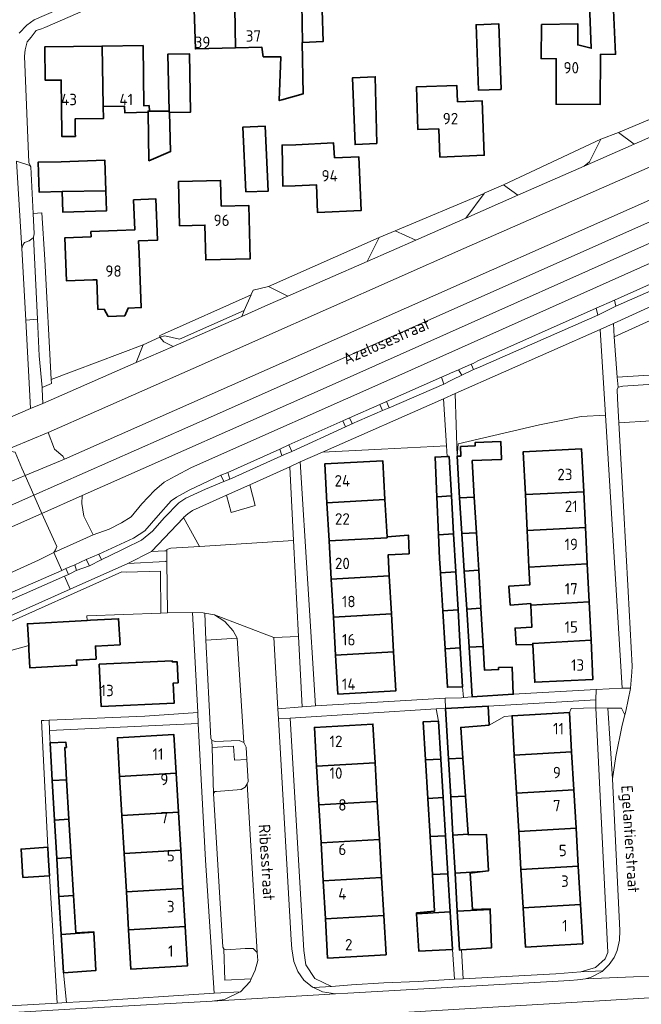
# Model space of a CAD drawing. Header units: metres. Extents: x 245598 to 248629, y 478632 to 481821.
# Tile 67 of 122: x 247222 to 247320, y 479760 to 479915. Entities that reach past the tile are written whole.
import ezdxf
from ezdxf.enums import TextEntityAlignment as Align

# ---------------------------------------------------------------- set-up
doc = ezdxf.new("R2010")
doc.units = ezdxf.units.M
for name, color, linetype, lineweight in [('B-XX-GR-GROENVOORZIENING-GV', 80, 'Continuous', 18), ('B-XX-IE-TERREINAFSCHEIDING_KUNSTMATIG_HEKWERK-G', 20, 'IE-TERREINAFSCHEIDING-KUNSTMATIG', 18), ('B-XX-OG-BEBOUWING-GV', 7, 'Continuous', 35), ('B-XX-OG-BEBOUWING-T18', 10, 'Continuous', 18), ('B-XX-OG-BEBOUWING_LOODS-GV', 7, 'Continuous', 35), ('B-XX-OG-TERREIN_ERF-GV', 7, 'Continuous', 18), ('B-XX-OG-TOPOGRAFIE-T18', 10, 'Continuous', 18), ('B-XX-VH-ONVERHARD-GV', 252, 'Continuous', 18), ('B-XX-VH-VERHARDING_GESLOTEN-GV', 252, 'Continuous', 18), ('B-XX-VH-VERHARDING_OPEN-GV', 252, 'Continuous', 18)]:
    doc.layers.add(name, color=color, linetype=linetype, lineweight=lineweight)
doc.styles.add('NLCS-ISO-M-T18', font='NLCS-ISO.ttf', dxfattribs={"height": 1.8})
doc.linetypes.add('IE-TERREINAFSCHEIDING-KUNSTMATIG', pattern='A,4,[82,NLCS.SHX,S=0.75,R=90,X=0,Y=0],4,-2', length=10)

msp = doc.modelspace()

# ---------------------------------------------------------------- linework, layer by layer
at = {"layer": 'B-XX-GR-GROENVOORZIENING-GV'}
for points in [[(247226.733, 479849.622), (247227.722, 479846.978), (247229.022, 479845.878), (247229.278, 479845.389), (247278.467, 479867.156), (247323.178, 479887.011), (247369.456, 479907.733), (247383.522, 479914.022), (247390.522, 479916.956), (247397.178, 479919.378), (247401.411, 479920.567), (247409.756, 479922.311), (247411.856, 479922.856), (247413.578, 479923.6), (247415.4, 479925.022), (247416.922, 479926.967), (247417.822, 479929.189), (247418.411, 479931.767), (247418.1, 479933.756), (247416.711, 479933.189), (247416.467, 479933.089), (247339.6, 479899.356), (247292.111, 479878.556), (247249.511, 479859.689)], [(247316.433, 479896.8), (247318.909, 479894.971), (247327.878, 479898.911), (247329.822, 479902.4)], [(247298.367, 479888.6), (247300.6, 479886.933), (247311.033, 479891.511), (247311.878, 479892.178), (247313.656, 479895.756)], [(247379.117, 479893.408), (247379.047, 479895.122), (247377.911, 479894.622), (247357.933, 479885.733), (247333.8, 479875.022), (247315.622, 479866.733), (247315.765, 479864.652)], [(247292.411, 479883.333), (247295.289, 479887.222), (247281.289, 479881.311), (247284.533, 479879.878)], [(247225.035, 479867.427), (247225.322, 479861.689), (247225.768, 479856.66), (247227.222, 479857.286), (247227.197, 479857.922), (247226.174, 479876.84), (247225.721, 479884.15), (247224.357, 479884.071), (247224.522, 479880.878), (247224.389, 479880.314)], [(247224.389, 479880.314), (247224.367, 479880.222), (247223.733, 479879.778), (247223.022, 479879.511), (247222.711, 479879.078), (247222.556, 479878.556), (247223.186, 479867.304), (247225.035, 479867.427)], [(247261.367, 479872.578), (247264.411, 479871.033), (247276.878, 479876.511), (247278.8, 479880.289)], [(247334.479, 479877.587), (247333.997, 479878.585), (247333.933, 479878.556), (247315.789, 479870.433), (247316.033, 479869.489), (247334.333, 479877.522)], [(247294.3, 479860.867), (247293.578, 479860.478), (247293.252, 479860.336), (247293.462, 479859.877), (247293.635, 479859.498), (247293.8, 479859.578), (247294.656, 479859.911), (247313.167, 479868.067), (247312.9, 479869.178), (247312.9, 479869.189)], [(247290.733, 479855.722), (247291.033, 479845.867), (247291.222, 479847.811), (247304.022, 479850.8), (247310.567, 479852.133), (247314.389, 479852.311), (247313.567, 479865.833)], [(247241.678, 479863.411), (247227.197, 479857.922), (247227.222, 479857.286), (247225.768, 479856.66), (247225.789, 479856.422), (247225.889, 479854.189), (247240.578, 479860.611)], [(247291.256, 479859.467), (247291.79, 479858.609), (247293.635, 479859.498), (247293.462, 479859.877), (247293.252, 479860.336)], [(247289.669, 479858.777), (247288.589, 479858.333), (247288.956, 479857.222), (247290.081, 479857.78), (247290.367, 479857.922), (247291.79, 479858.609), (247291.256, 479859.467), (247290.022, 479858.922)], [(247288.956, 479857.222), (247288.589, 479858.333), (247279.928, 479854.478), (247280.355, 479853.507)], [(247289.389, 479847.5), (247288.922, 479854.922), (247269.853, 479846.52), (247279.167, 479846.989)], [(247279.3, 479853.051), (247278.878, 479854.011), (247274.111, 479851.889), (247274.533, 479851), (247274.5, 479850.978)], [(247273.078, 479851.433), (247264.589, 479847.656), (247265.067, 479846.622), (247273.467, 479850.5)], [(247255.289, 479842.278), (247255.678, 479842.422), (247263.891, 479846.147), (247263.5, 479845.989), (247263.167, 479846.967), (247263.167, 479846.978), (247254.978, 479843.311)], [(247248.034, 479836.218), (247250.551, 479831.678), (247265.322, 479832.589), (247264.717, 479844.209), (247258.425, 479841.378), (247259.266, 479838.092), (247255.505, 479836.994), (247254.765, 479839.731), (247249.411, 479837.322), (247248.678, 479836.789)], [(247254.333, 479841.911), (247253.904, 479842.869), (247248.889, 479840.522), (247246.9, 479839.411), (247246.056, 479838.822), (247244.033, 479836.556), (247241.933, 479834.122), (247240.156, 479832.978), (247234.711, 479830.456), (247235.111, 479829.589), (247235.067, 479829.567), (247238.2, 479831.078), (247238.856, 479831.411), (247241.422, 479832.633), (247243.156, 479834.1), (247245.022, 479836.222), (247247.278, 479838.511), (247248.367, 479839.278), (247251.478, 479840.689)], [(247254.765, 479839.731), (247255.505, 479836.994), (247259.266, 479838.092), (247258.425, 479841.378)], [(247250.551, 479831.678), (247248.034, 479836.218), (247247.989, 479836.178), (247242.978, 479830.867), (247245.056, 479830.967), (247245.389, 479830.978), (247245.411, 479831.211), (247246.033, 479831.4)], [(247217.346, 479819.231), (247217.635, 479818.435), (247238.301, 479827.682), (247238.988, 479827.647), (247244.399, 479827.775), (247244.44, 479821.192), (247245.489, 479821.233), (247245.389, 479829.289), (247245.389, 479829.311), (247245.178, 479829.356), (247245.178, 479829.278), (247239.233, 479828.978), (247230.179, 479824.946)], [(247232.689, 479829.633), (247230.911, 479828.767), (247230.914, 479828.757), (247231.178, 479827.9), (247231.122, 479827.878), (247233.222, 479828.611)], [(247223.466, 479819.507), (247232.859, 479820.029), (247232.778, 479820.733), (247244.44, 479821.192), (247244.399, 479827.775), (247238.988, 479827.647), (247238.301, 479827.682), (247217.635, 479818.435), (247217.346, 479819.231), (247211.711, 479816.722), (247201.12, 479812.16), (247198.31, 479810.88), (247198.54, 479807.78), (247215.704, 479813.863), (247223.655, 479816.093)], [(247229.911, 479827.278), (247229.5, 479828.178), (247228.866, 479827.901), (247211.16, 479820.16), (247209.06, 479819.09), (247209.04, 479819.09), (247209.6, 479818.21), (247214.422, 479820.422), (247229.269, 479826.994)], [(247252.889, 479820.922), (247251.378, 479821.175), (247251.533, 479816.922), (247251.533, 479816.911), (247256.456, 479817.211), (247255.8, 479818.4), (247254.533, 479819.878)], [(247266.678, 479806.411), (247266.102, 479817.522), (247262.233, 479817.356), (247262.867, 479806.133), (247262.867, 479806.122)], [(247314.77, 479806.211), (247315.467, 479795.111), (247316, 479798.633), (247316.989, 479803.522), (247317.416, 479805.179), (247316.922, 479806.222)], [(247257.985, 479798.142), (247256.021, 479798.028), (247255.892, 479800.243), (247252.511, 479800.047), (247252.733, 479792.8), (247252.733, 479792.789), (247252.956, 479793.089), (247253.178, 479793.122), (247257.078, 479793.411), (247257.722, 479793.767), (247258, 479794.3), (247258.178, 479794.656)], [(247259.578, 479767.789), (247258.967, 479768.378), (247257.733, 479768.411), (247254.733, 479768.178), (247254.333, 479768.356), (247254.5, 479763.422), (247258.678, 479763.622), (247259.289, 479764.989), (247259.689, 479766.522)]]:
    msp.add_lwpolyline(points, close=True, dxfattribs=at)
for points in [[(247386.622, 479908.411), (247337.478, 479886.567), (247270.9, 479856.889), (247232.09, 479839.692), (247232, 479838.411), (247232.333, 479836.456), (247233.122, 479834.867), (247233.811, 479833.478), (247236.322, 479834.378), (247238.278, 479835.4), (247239.767, 479836.333), (247241.433, 479838.378), (247243.433, 479840.489), (247244.956, 479841.811), (247246.689, 479842.722), (247249.267, 479844.078), (247281.411, 479858.378), (247324.822, 479877.756), (247373.4, 479899.433), (247392.2, 479907.878)], [(247379.117, 479893.408), (247315.765, 479864.652), (247316.2, 479858.3), (247327.978, 479859.033)], [(247223.086, 479842.826), (247222.56, 479844.01), (247221.51, 479846.53), (247219.93, 479846.79), (247218.36, 479846.26), (247194.006, 479835.322), (247192.462, 479834.629)], [(247192.975, 479829.972), (247193.185, 479829.429), (247221.09, 479842), (247223.086, 479842.826)], [(247218.8, 479826.622), (247225.2, 479829.533), (247227.622, 479830.7), (247227.889, 479831.122), (247228.078, 479831.667), (247225.73, 479836.874), (247209.489, 479829.678)]]:
    msp.add_lwpolyline(points, dxfattribs=at)
at = {"layer": 'B-XX-IE-TERREINAFSCHEIDING_KUNSTMATIG_HEKWERK-G'}
for points in [[(247227.197, 479857.922), (247226.174, 479876.84), (247225.721, 479884.15)], [(247279.167, 479846.989), (247289.389, 479847.5)], [(247223.655, 479816.093), (247215.704, 479813.863), (247198.54, 479807.78)]]:
    msp.add_lwpolyline(points, dxfattribs=at)
at = {"layer": 'B-XX-OG-BEBOUWING-GV'}
for points in [[(247276.914, 479928.831), (247270.406, 479928.658), (247270.469, 479926.278), (247269.933, 479926.278), (247266.447, 479926.236), (247266.739, 479910.992), (247269.978, 479911.156), (247269.833, 479916.067), (247271.322, 479916.056), (247273.389, 479919.307), (247277.071, 479919.405)], [(247263.491, 479901.95), (247266.811, 479902.889), (247266.678, 479910.989), (247266.739, 479910.992), (247266.447, 479926.236), (247266.178, 479926.233), (247266.367, 479919.522), (247262.56, 479919.416), (247262.551, 479919.743), (247256.052, 479919.558), (247256.207, 479910.135), (247260.305, 479910.251), (247260.556, 479908.733), (247263.322, 479908.7), (247263.078, 479901.833)], [(247311.687, 479922.526), (247312.133, 479910.056), (247310.022, 479910.6), (247310.022, 479913.911), (247304.322, 479913.8), (247304.245, 479908.444), (247306.634, 479908.42), (247306.608, 479901.259), (247313.557, 479901.233), (247313.587, 479909.1), (247315.967, 479909.122), (247315.258, 479924.167)], [(247256.052, 479919.558), (247249.604, 479919.375), (247249.872, 479909.955), (247256.207, 479910.135)], [(247297.767, 479903.578), (247297.967, 479903.578), (247297.6, 479913.933), (247294.022, 479913.778), (247294.389, 479903.478)], [(247235.394, 479900.887), (247235.192, 479910.401), (247226.196, 479910.286), (247226.262, 479905.036), (247228.776, 479905.068), (247228.885, 479896.623), (247228.891, 479896.166), (247230.999, 479896.191), (247230.993, 479896.671), (247230.963, 479898.937), (247235.419, 479898.995)], [(247242.425, 479900.015), (247242.422, 479900.178), (247242.635, 479900.178), (247242.602, 479901.041), (247241.767, 479901.022), (247241.646, 479910.484), (247235.192, 479910.401), (247235.394, 479900.887), (247238.732, 479900.93), (247238.771, 479899.931)], [(247245.756, 479900.178), (247245.769, 479900.178), (247245.772, 479899.977), (247245.822, 479899.978), (247249.122, 479900.022), (247248.956, 479909.178), (247245.533, 479909.133)], [(247278.422, 479895.067), (247278.167, 479905.578), (247274.578, 479905.411), (247275, 479894.9)], [(247288.165, 479897.382), (247288.342, 479892.954), (247295.318, 479893.232), (247294.976, 479901.804), (247291.129, 479901.65), (247291, 479904.211), (247284.678, 479904), (247284.867, 479897.289)], [(247242.425, 479900.015), (247242.578, 479892.367), (247245.967, 479893.8), (247245.822, 479899.978), (247245.772, 479899.977), (247245.769, 479900.178), (247245.756, 479900.178), (247242.635, 479900.178), (247242.422, 479900.178)], [(247257.822, 479887.467), (247261.322, 479887.578), (247260.856, 479897.789), (247257.367, 479897.667)], [(247271.736, 479892.804), (247271.622, 479895.178), (247265.656, 479894.878), (247263.504, 479894.843), (247263.643, 479888.353), (247265.589, 479888.433), (247268.911, 479888.58), (247269.086, 479884.238), (247275.934, 479884.515), (247275.593, 479892.959)], [(247235.798, 479887.645), (247235.641, 479892.441), (247228.79, 479892.216), (247225.145, 479892.118), (247225.32, 479887.404), (247228.944, 479887.522)], [(247253.956, 479885.209), (247253.853, 479889.26), (247247.205, 479889.09), (247247.382, 479882.142), (247251.371, 479882.244), (247251.511, 479876.766), (247258.512, 479876.946), (247258.298, 479885.32)], [(247235.798, 479887.645), (247228.944, 479887.522), (247229.051, 479884.267), (247235.902, 479884.493)], [(247235.556, 479869.019), (247236.183, 479867.874), (247238.761, 479867.978), (247239.293, 479869.169), (247241.367, 479869.254), (247241.025, 479877.75), (247240.945, 479879.748), (247243.932, 479879.869), (247243.671, 479886.353), (247240.164, 479886.212), (247240.354, 479881.498), (247237.6, 479881.387), (247233.438, 479881.22), (247233.471, 479880.411), (247229.354, 479880.245), (247229.628, 479873.455), (247233.745, 479873.621), (247234.37, 479873.646), (247234.557, 479868.979)], [(247293.411, 479845.2), (247298.033, 479845.356), (247297.933, 479848.178), (247293.878, 479848.011), (247293.867, 479847.478), (247291.589, 479847.378), (247291.657, 479845.894), (247291.033, 479845.867), (247291.031, 479845.867), (247291.447, 479839.311), (247293.755, 479839.425)], [(247310.958, 479840.273), (247310.624, 479847.031), (247301.455, 479846.578), (247301.789, 479839.821)], [(247270.577, 479838.512), (247279.696, 479839.032), (247279.346, 479845.165), (247270.227, 479844.646)], [(247287.856, 479839.497), (247290.15, 479839.628), (247289.789, 479845.822), (247289.489, 479845.81), (247287.578, 479845.733)], [(247311.236, 479834.644), (247310.958, 479840.273), (247301.789, 479839.821), (247302.067, 479834.191)], [(247279.696, 479839.032), (247270.577, 479838.512), (247270.918, 479832.528), (247280.037, 479833.047), (247280.028, 479833.203)], [(247290.15, 479839.628), (247287.856, 479839.497), (247288.123, 479833.507), (247290.499, 479833.642)], [(247293.755, 479839.425), (247291.447, 479839.311), (247291.805, 479833.684), (247294.09, 479833.797)], [(247292.179, 479827.787), (247294.44, 479827.926), (247294.09, 479833.797), (247291.805, 479833.684)], [(247311.518, 479828.93), (247311.236, 479834.644), (247302.067, 479834.191), (247302.352, 479828.412)], [(247280.378, 479827.063), (247280.191, 479830.341), (247283.5, 479830.511), (247283.422, 479833.422), (247280.028, 479833.203), (247280.037, 479833.047), (247270.918, 479832.528), (247271.258, 479826.544)], [(247288.289, 479829.789), (247288.447, 479827.522), (247290.847, 479827.659), (247290.499, 479833.642), (247288.123, 479833.507)], [(247290.847, 479827.659), (247288.447, 479827.522), (247288.456, 479827.389), (247288.801, 479821.54), (247291.196, 479821.676)], [(247292.559, 479821.799), (247294.797, 479821.935), (247294.44, 479827.926), (247292.179, 479827.787)], [(247311.815, 479822.93), (247311.518, 479828.93), (247302.352, 479828.412), (247302.488, 479825.651), (247299.196, 479825.422), (247299.404, 479822.442), (247302.635, 479822.667), (247302.648, 479822.413)], [(247280.378, 479827.063), (247271.258, 479826.544), (247271.599, 479820.559), (247280.719, 479821.079)], [(247302.648, 479822.413), (247302.818, 479818.971), (247300.156, 479818.833), (247300.311, 479816.211), (247302.954, 479816.222), (247302.944, 479816.414), (247312.111, 479816.931), (247311.815, 479822.93)], [(247291.196, 479821.676), (247288.801, 479821.54), (247289.153, 479815.582), (247291.543, 479815.723)], [(247294.797, 479821.935), (247292.559, 479821.799), (247292.94, 479815.811), (247295.154, 479815.944)], [(247232.859, 479820.029), (247223.466, 479819.507), (247223.655, 479816.093), (247223.692, 479815.435), (247223.852, 479812.557), (247231.235, 479812.967), (247231.189, 479813.781), (247234.258, 479813.951), (247234.145, 479815.988), (247238.029, 479816.194), (247237.8, 479820.304), (247233.362, 479820.057)], [(247271.599, 479820.559), (247271.94, 479814.575), (247281.06, 479815.095), (247280.719, 479821.079)], [(247302.954, 479816.222), (247303.246, 479810.301), (247312.416, 479810.753), (247312.111, 479816.931), (247302.944, 479816.414)], [(247281.06, 479815.095), (247271.94, 479814.575), (247272.29, 479808.441), (247281.409, 479808.961)], [(247291.778, 479809.589), (247291.9, 479809.589), (247291.543, 479815.723), (247289.153, 479815.582), (247289.511, 479809.522)], [(247292.94, 479815.811), (247293.267, 479810.656), (247293.422, 479808.022), (247299.878, 479808.4), (247299.722, 479812.656), (247297.578, 479812.6), (247297.578, 479812.3), (247295.378, 479812.178), (247295.154, 479815.944)], [(247234.751, 479813.14), (247235.044, 479806.488), (247246.539, 479806.996), (247246.398, 479810.177), (247247.157, 479810.21), (247247.01, 479813.526), (247246.252, 479813.493), (247246.245, 479813.648)], [(247296.1, 479803.533), (247295.933, 479806.522), (247289.233, 479806.156), (247289.689, 479798.232), (247291.949, 479798.363), (247291.622, 479803.189)], [(247300.044, 479798.832), (247309.06, 479799.355), (247308.702, 479805.541), (247299.685, 479805.019)], [(247278.145, 479797.629), (247277.799, 479803.709), (247268.608, 479803.186), (247268.954, 479797.106)], [(247288.111, 479804.156), (247285.733, 479804.089), (247286.092, 479798.081), (247288.475, 479798.217)], [(247246.855, 479795.976), (247246.497, 479802.076), (247237.603, 479801.554), (247237.961, 479795.454)], [(247229.584, 479800.031), (247229.52, 479800.848), (247227.033, 479800.767), (247227.366, 479794.832), (247229.623, 479794.965), (247229.322, 479800.022)], [(247286.092, 479798.081), (247286.454, 479792.007), (247288.847, 479792.145), (247288.475, 479798.217)], [(247289.689, 479798.232), (247290.034, 479792.243), (247292.355, 479792.374), (247291.949, 479798.363)], [(247309.06, 479799.355), (247300.044, 479798.832), (247300.392, 479792.827), (247309.408, 479793.349)], [(247268.954, 479797.106), (247269.299, 479791.026), (247278.491, 479791.548), (247278.145, 479797.629)], [(247229.623, 479794.965), (247227.366, 479794.832), (247227.729, 479788.575), (247229.993, 479788.743)], [(247247.213, 479789.875), (247246.855, 479795.976), (247237.961, 479795.454), (247238.319, 479789.354)], [(247286.454, 479792.007), (247286.811, 479786.017), (247289.214, 479786.156), (247288.847, 479792.145)], [(247290.034, 479792.243), (247290.38, 479786.253), (247292.761, 479786.384), (247292.355, 479792.374)], [(247309.408, 479793.349), (247300.392, 479792.827), (247300.74, 479786.821), (247309.756, 479787.344)], [(247269.64, 479785.036), (247278.832, 479785.558), (247278.491, 479791.548), (247269.299, 479791.026)], [(247238.319, 479789.354), (247238.672, 479783.343), (247247.566, 479783.865), (247247.213, 479789.875)], [(247229.993, 479788.743), (247227.729, 479788.575), (247228.076, 479782.585), (247230.35, 479782.748)], [(247309.756, 479787.344), (247300.74, 479786.821), (247301.088, 479780.815), (247310.105, 479781.338)], [(247289.581, 479780.161), (247289.214, 479786.156), (247286.811, 479786.017), (247287.168, 479780.024)], [(247292.761, 479786.384), (247290.38, 479786.253), (247290.725, 479780.263), (247295.062, 479780.494), (247295.978, 479780.6), (247295.689, 479786.322), (247292.767, 479786.289)], [(247279.172, 479779.569), (247278.832, 479785.558), (247269.64, 479785.036), (247269.981, 479779.046)], [(247230.706, 479776.755), (247230.35, 479782.748), (247228.076, 479782.585), (247228.424, 479776.596)], [(247238.672, 479783.343), (247239.025, 479777.333), (247247.918, 479777.855), (247247.566, 479783.865)], [(247310.105, 479781.338), (247301.088, 479780.815), (247301.436, 479774.809), (247310.453, 479775.332)], [(247279.172, 479779.569), (247269.981, 479779.046), (247270.321, 479773.056), (247279.513, 479773.578)], [(247284.674, 479773.875), (247289.948, 479774.179), (247289.581, 479780.161), (247287.168, 479780.024), (247287.511, 479774.278), (247284.667, 479774)], [(247290.725, 479780.263), (247291.07, 479774.273), (247296.27, 479774.542), (247296.267, 479774.622), (247293.467, 479774.522), (247293.111, 479780.267), (247295.062, 479780.494)], [(247228.771, 479770.605), (247233.925, 479770.956), (247233.922, 479771.011), (247231.056, 479770.878), (247230.706, 479776.755), (247228.424, 479776.596)], [(247248.271, 479771.845), (247247.918, 479777.855), (247239.025, 479777.333), (247239.378, 479771.323)], [(247310.453, 479775.332), (247301.436, 479774.809), (247301.795, 479768.623), (247303.577, 479768.726), (247305.22, 479768.822), (247310.811, 479769.146)], [(247270.321, 479773.056), (247270.672, 479766.886), (247279.864, 479767.408), (247279.513, 479773.578)], [(247290.311, 479768.256), (247289.948, 479774.179), (247284.674, 479773.875), (247285.011, 479767.989)], [(247296.27, 479774.542), (247291.07, 479774.273), (247291.422, 479768.156), (247291.722, 479768.178), (247296.478, 479768.522)], [(247239.378, 479771.323), (247239.741, 479765.132), (247248.634, 479765.654), (247248.271, 479771.845)], [(247229.122, 479764.556), (247234.2, 479764.933), (247233.925, 479770.956), (247228.771, 479770.605)]]:
    msp.add_lwpolyline(points, close=True, dxfattribs=at)
at = {"layer": 'B-XX-OG-BEBOUWING_LOODS-GV'}
msp.add_lwpolyline([(247226.682, 479784.335), (247222.452, 479784.052), (247222.751, 479779.575), (247226.925, 479779.854), (247226.733, 479783.1)], close=True, dxfattribs=at)
at = {"layer": 'B-XX-OG-TERREIN_ERF-GV'}
for points in [[(247263.478, 479929.6), (247226.211, 479913.356), (247225.689, 479913.111), (247224.822, 479912.867), (247224.022, 479911.822), (247223.433, 479911.089), (247223.089, 479909.822), (247222.978, 479908.822), (247223.687, 479892.072), (247223.978, 479891.422), (247224.357, 479884.071), (247225.721, 479884.15), (247226.174, 479876.84), (247227.197, 479857.922), (247241.678, 479863.411), (247244.3, 479864.6), (247244.289, 479864.878), (247244.552, 479864.995), (247258.663, 479871.276), (247258.678, 479871.311), (247258.967, 479871.978), (247261.367, 479872.578), (247278.8, 479880.289), (247281.289, 479881.311), (247295.289, 479887.222), (247295.3, 479887.256), (247298.367, 479888.6), (247313.656, 479895.756), (247313.667, 479895.778), (247316.433, 479896.8), (247329.822, 479902.4)], [(247269.833, 479916.067), (247269.978, 479911.156), (247266.739, 479910.992), (247266.678, 479910.989), (247266.811, 479902.889), (247263.491, 479901.95), (247263.078, 479901.833), (247263.322, 479908.7), (247260.556, 479908.733), (247260.305, 479910.251), (247256.207, 479910.135), (247249.872, 479909.955), (247249.604, 479919.375)], [(247202.76, 479758.39), (247228.111, 479759.807), (247226.925, 479779.854), (247222.751, 479779.575), (247222.452, 479784.052), (247226.682, 479784.335), (247226.678, 479784.422), (247225.656, 479804.267), (247226.022, 479804.3), (247226.89, 479804.336), (247241.922, 479804.956), (247250.25, 479805.533), (247249.411, 479821.278), (247245.489, 479821.233), (247244.44, 479821.192), (247232.778, 479820.733), (247232.859, 479820.029), (247233.362, 479820.057), (247237.8, 479820.304), (247238.029, 479816.194), (247234.145, 479815.988), (247234.258, 479813.951), (247231.189, 479813.781), (247231.235, 479812.967), (247223.852, 479812.557), (247223.692, 479815.435), (247223.655, 479816.093), (247215.704, 479813.863)]]:
    msp.add_lwpolyline(points, dxfattribs=at)
for points in [[(247304.245, 479908.444), (247304.322, 479913.8), (247310.022, 479913.911), (247310.022, 479910.6), (247312.133, 479910.056), (247311.687, 479922.526), (247315.258, 479924.167), (247315.967, 479909.122), (247313.587, 479909.1), (247313.557, 479901.233), (247306.608, 479901.259), (247306.634, 479908.42)], [(247297.767, 479903.578), (247294.389, 479903.478), (247294.022, 479913.778), (247297.6, 479913.933), (247297.967, 479903.578)], [(247241.767, 479901.022), (247242.602, 479901.041), (247242.635, 479900.178), (247245.756, 479900.178), (247245.533, 479909.133), (247248.956, 479909.178), (247249.122, 479900.022), (247245.822, 479899.978), (247245.967, 479893.8), (247242.578, 479892.367), (247242.425, 479900.015), (247238.771, 479899.931), (247238.732, 479900.93), (247235.394, 479900.887), (247235.419, 479898.995), (247230.963, 479898.937), (247230.993, 479896.671), (247230.999, 479896.191), (247228.891, 479896.166), (247228.885, 479896.623), (247228.776, 479905.068), (247226.262, 479905.036), (247226.196, 479910.286), (247235.192, 479910.401), (247241.646, 479910.484)], [(247278.422, 479895.067), (247275, 479894.9), (247274.578, 479905.411), (247278.167, 479905.578)], [(247291.129, 479901.65), (247294.976, 479901.804), (247295.318, 479893.232), (247288.342, 479892.954), (247288.165, 479897.382), (247284.867, 479897.289), (247284.678, 479904), (247291, 479904.211)], [(247257.822, 479887.467), (247257.367, 479897.667), (247260.856, 479897.789), (247261.322, 479887.578)], [(247265.656, 479894.878), (247271.622, 479895.178), (247271.736, 479892.804), (247275.593, 479892.959), (247275.934, 479884.515), (247269.086, 479884.238), (247268.911, 479888.58), (247265.589, 479888.433), (247263.643, 479888.353), (247263.504, 479894.843)], [(247228.79, 479892.216), (247235.641, 479892.441), (247235.798, 479887.645), (247235.902, 479884.493), (247229.051, 479884.267), (247228.944, 479887.522), (247225.32, 479887.404), (247225.145, 479892.118)], [(247251.371, 479882.244), (247247.382, 479882.142), (247247.205, 479889.09), (247253.853, 479889.26), (247253.956, 479885.209), (247258.298, 479885.32), (247258.512, 479876.946), (247251.511, 479876.766)], [(247239.293, 479869.169), (247238.761, 479867.978), (247236.183, 479867.874), (247235.556, 479869.019), (247234.557, 479868.979), (247234.37, 479873.646), (247233.745, 479873.621), (247229.628, 479873.455), (247229.354, 479880.245), (247233.471, 479880.411), (247233.438, 479881.22), (247237.6, 479881.387), (247240.354, 479881.498), (247240.164, 479886.212), (247243.671, 479886.353), (247243.932, 479879.869), (247240.945, 479879.748), (247241.025, 479877.75), (247241.367, 479869.254)], [(247257.574, 479868.783), (247258.663, 479871.276), (247244.552, 479864.995), (247244.289, 479864.878), (247244.3, 479864.6), (247245.058, 479864.814), (247247.399, 479864.298)], [(247291.657, 479845.894), (247291.589, 479847.378), (247293.867, 479847.478), (247293.878, 479848.011), (247297.933, 479848.178), (247298.033, 479845.356), (247293.411, 479845.2), (247293.755, 479839.425), (247294.09, 479833.797), (247294.44, 479827.926), (247294.797, 479821.935), (247295.154, 479815.944), (247295.378, 479812.178), (247297.578, 479812.3), (247297.578, 479812.6), (247299.722, 479812.656), (247299.878, 479808.4), (247312.899, 479809.144), (247317, 479809.378), (247314.389, 479852.311), (247310.567, 479852.133), (247304.022, 479850.8), (247291.222, 479847.811), (247291.033, 479845.867)], [(247288.447, 479827.522), (247288.289, 479829.789), (247288.123, 479833.507), (247287.856, 479839.497), (247287.578, 479845.733), (247289.489, 479845.81), (247289.389, 479847.5), (247279.167, 479846.989), (247269.853, 479846.52), (247266.375, 479844.987), (247268.775, 479806.611), (247289.178, 479807.778), (247291.733, 479807.856), (247292.055, 479807.886), (247291.9, 479809.589), (247291.778, 479809.589), (247289.511, 479809.522), (247289.153, 479815.582), (247288.801, 479821.54), (247288.456, 479827.389)], [(247302.818, 479818.971), (247302.648, 479822.413), (247302.635, 479822.667), (247299.404, 479822.442), (247299.196, 479825.422), (247302.488, 479825.651), (247302.352, 479828.412), (247302.067, 479834.191), (247301.789, 479839.821), (247301.455, 479846.578), (247310.624, 479847.031), (247310.958, 479840.273), (247311.236, 479834.644), (247311.518, 479828.93), (247311.815, 479822.93), (247312.111, 479816.931), (247312.416, 479810.753), (247303.246, 479810.301), (247302.954, 479816.222), (247300.311, 479816.211), (247300.156, 479818.833)], [(247281.06, 479815.095), (247281.409, 479808.961), (247272.29, 479808.441), (247271.94, 479814.575), (247271.599, 479820.559), (247271.258, 479826.544), (247270.918, 479832.528), (247270.577, 479838.512), (247270.227, 479844.646), (247279.346, 479845.165), (247279.696, 479839.032), (247280.028, 479833.203), (247283.422, 479833.422), (247283.5, 479830.511), (247280.191, 479830.341), (247280.378, 479827.063), (247280.719, 479821.079)], [(247246.398, 479810.177), (247246.539, 479806.996), (247235.044, 479806.488), (247234.751, 479813.14), (247246.245, 479813.648), (247246.252, 479813.493), (247247.01, 479813.526), (247247.157, 479810.21)], [(247308.702, 479805.541), (247309, 479806.156), (247312.878, 479806.267), (247312.888, 479807.559), (247295.933, 479806.522), (247296.1, 479803.533), (247298.5, 479804.889), (247299.685, 479805.019)], [(247288.111, 479804.156), (247287.733, 479806.1), (247264.778, 479804.667), (247266.933, 479768.067), (247267.267, 479765.856), (247268.656, 479763.678), (247271.267, 479762.4), (247274.422, 479762.678), (247279.533, 479762.989), (247284.922, 479763.189), (247290.611, 479763.557), (247290.311, 479768.256), (247285.011, 479767.989), (247284.674, 479773.875), (247284.667, 479774), (247287.511, 479774.278), (247287.168, 479780.024), (247286.811, 479786.017), (247286.454, 479792.007), (247286.092, 479798.081), (247285.733, 479804.089)], [(247291.722, 479768.178), (247291.989, 479763.633), (247306.567, 479764.422), (247310.526, 479764.711), (247312.789, 479765.411), (247314.356, 479766.8), (247314.733, 479767.767), (247312.878, 479806.267), (247309, 479806.156), (247308.702, 479805.541), (247309.06, 479799.355), (247309.408, 479793.349), (247309.756, 479787.344), (247310.105, 479781.338), (247310.453, 479775.332), (247310.811, 479769.146), (247305.22, 479768.822), (247303.577, 479768.726), (247301.795, 479768.623), (247301.436, 479774.809), (247301.088, 479780.815), (247300.74, 479786.821), (247300.392, 479792.827), (247300.044, 479798.832), (247299.685, 479805.019), (247298.5, 479804.889), (247296.1, 479803.533), (247291.622, 479803.189), (247291.949, 479798.363), (247292.355, 479792.374), (247292.761, 479786.384), (247292.767, 479786.289), (247295.689, 479786.322), (247295.978, 479780.6), (247295.062, 479780.494), (247293.111, 479780.267), (247293.467, 479774.522), (247296.267, 479774.622), (247296.27, 479774.542), (247296.478, 479768.522)], [(247229.601, 479759.89), (247233.72, 479760.12), (247252.822, 479761.367), (247251.489, 479782.289), (247250.341, 479803.822), (247226.922, 479802.722), (247226.998, 479801.379), (247227.033, 479800.767), (247229.52, 479800.848), (247229.584, 479800.031), (247229.322, 479800.022), (247229.623, 479794.965), (247229.993, 479788.743), (247230.35, 479782.748), (247230.706, 479776.755), (247231.056, 479770.878), (247233.922, 479771.011), (247233.925, 479770.956), (247234.2, 479764.933), (247229.122, 479764.556)], [(247270.321, 479773.056), (247269.981, 479779.046), (247269.64, 479785.036), (247269.299, 479791.026), (247268.954, 479797.106), (247268.608, 479803.186), (247277.799, 479803.709), (247278.145, 479797.629), (247278.491, 479791.548), (247278.832, 479785.558), (247279.172, 479779.569), (247279.513, 479773.578), (247279.864, 479767.408), (247270.672, 479766.886)], [(247248.271, 479771.845), (247248.634, 479765.654), (247239.741, 479765.132), (247239.378, 479771.323), (247239.025, 479777.333), (247238.672, 479783.343), (247238.319, 479789.354), (247237.961, 479795.454), (247237.603, 479801.554), (247246.497, 479802.076), (247246.855, 479795.976), (247247.213, 479789.875), (247247.566, 479783.865), (247247.918, 479777.855)]]:
    msp.add_lwpolyline(points, close=True, dxfattribs=at)
at = {"layer": 'B-XX-VH-ONVERHARD-GV'}
msp.add_lwpolyline([(247244.3, 479864.6), (247244.911, 479863.867), (247246.389, 479863.156), (247257.178, 479867.878), (247257.574, 479868.783), (247247.399, 479864.298), (247245.058, 479864.814)], close=True, dxfattribs=at)
at = {"layer": 'B-XX-VH-VERHARDING_GESLOTEN-GV'}
for points in [[(247390.522, 479916.956), (247383.522, 479914.022), (247369.456, 479907.733), (247323.178, 479887.011), (247278.467, 479867.156), (247229.278, 479845.389), (247223.086, 479842.826), (247224.462, 479839.728), (247252.746, 479852.229), (247344.593, 479893.085), (247388.811, 479912.963), (247397.396, 479915.786)], [(247397.396, 479915.786), (247388.811, 479912.963), (247344.593, 479893.085), (247252.746, 479852.229), (247224.462, 479839.728), (247225.73, 479836.874), (247232.09, 479839.692), (247270.9, 479856.889), (247337.478, 479886.567), (247386.622, 479908.411), (247389.189, 479909.556), (247392.422, 479910.833), (247397.4, 479912.767), (247400.6, 479913.711), (247404.711, 479914.822)], [(247324.822, 479877.756), (247281.411, 479858.378), (247249.267, 479844.078), (247246.689, 479842.722), (247244.956, 479841.811), (247243.433, 479840.489), (247241.433, 479838.378), (247239.767, 479836.333), (247238.278, 479835.4), (247236.322, 479834.378), (247233.811, 479833.478), (247227.622, 479830.7), (247228.866, 479827.901), (247229.5, 479828.178), (247230.914, 479828.757), (247230.911, 479828.767), (247232.689, 479829.633), (247234.711, 479830.456), (247240.156, 479832.978), (247241.933, 479834.122), (247244.033, 479836.556), (247246.056, 479838.822), (247246.9, 479839.411), (247248.889, 479840.522), (247253.904, 479842.869), (247253.9, 479842.878), (247254.978, 479843.311), (247263.167, 479846.978), (247263.167, 479846.967), (247264.589, 479847.667), (247264.589, 479847.656), (247273.078, 479851.433), (247274.111, 479851.889), (247278.878, 479854.011), (247279.928, 479854.478), (247288.589, 479858.333), (247289.669, 479858.777), (247290.022, 479858.922), (247291.256, 479859.467), (247293.252, 479860.336), (247293.578, 479860.478), (247294.3, 479860.867), (247312.9, 479869.189), (247312.9, 479869.178), (247315.789, 479870.433), (247333.933, 479878.556)], [(247211.16, 479820.16), (247228.866, 479827.901), (247227.622, 479830.7), (247225.2, 479829.533), (247218.8, 479826.622)], [(247204.018, 479753.64), (247525.985, 479772.804), (247525.438, 479781.744), (247524.975, 479779.225), (247523.963, 479777.675), (247522.137, 479776.312), (247521.955, 479776.249), (247520, 479775.575), (247506.6, 479774.788), (247485.625, 479773.625), (247467.822, 479772.578), (247461.411, 479772.1), (247459.889, 479771.911), (247441.278, 479771.067), (247405.578, 479769.022), (247404.111, 479768.911), (247384.811, 479767.778), (247381.678, 479767.567), (247352.489, 479765.911), (247330.9, 479764.467), (247328.922, 479764.378)], [(247525.985, 479772.804), (247204.018, 479753.64)], [(247328.922, 479764.378), (247311.222, 479763.622), (247309.978, 479763.456), (247308.767, 479763.367), (247273.878, 479761.378), (247271.933, 479761.289), (247252.511, 479760.133), (247233.69, 479759.08), (247203.33, 479757.29)]]:
    msp.add_lwpolyline(points, dxfattribs=at)
for points in [[(247000, 479734.324), (246993.5, 479730.97), (246991.723, 479730.361), (246993.343, 479727.334), (247134.617, 479799.735), (247174.905, 479817.825), (247224.462, 479839.728), (247223.086, 479842.826), (247221.09, 479842), (247193.185, 479829.429), (247181.769, 479824.299), (247180.66, 479823.8), (247180.473, 479823.718), (247160.767, 479815.113), (247158.06, 479813.97), (247147.718, 479809.359), (247145.718, 479808.384), (247116.07, 479794.19), (247055.81, 479763.12)], [(246998.23, 479726.38), (247000, 479727.296), (247004.84, 479729.8), (247016.28, 479735.86), (247030.76, 479743.37), (247052.06, 479754.32), (247058.557, 479757.66), (247076.59, 479766.93), (247105.12, 479781.63), (247129.97, 479794.31), (247145.88, 479801.52), (247147.37, 479802.19), (247150.29, 479803.49), (247153.82, 479804.44), (247162.054, 479808.291), (247173.806, 479813.788), (247209.489, 479829.678), (247225.73, 479836.874), (247224.462, 479839.728), (247174.905, 479817.825), (247134.617, 479799.735), (246993.343, 479727.334), (246994.836, 479724.553), (246996.87, 479725.67)]]:
    msp.add_lwpolyline(points, close=True, dxfattribs=at)
at = {"layer": 'B-XX-VH-VERHARDING_OPEN-GV'}
for points in [[(247222.156, 479912.467), (247223.367, 479913.711), (247224.511, 479914.556), (247263.433, 479931.433), (247265.922, 479932.789), (247268.222, 479934.1), (247269.678, 479935.6), (247270.8, 479937.111), (247271.767, 479939.022), (247272.233, 479940.978), (247272.267, 479941.278), (247267.507, 479941.257), (247267.53, 479940.71), (247267.42, 479939.6), (247266.9, 479938.57), (247266.781, 479938.415), (247265.6, 479937.556), (247238.2, 479925.467), (247232.533, 479922.967), (247230.933, 479922.256), (247230.659, 479922.138), (247222.922, 479918.822), (247221.126, 479917.829)], [(247221.144, 479847.296), (247226.733, 479849.622), (247249.511, 479859.689), (247292.111, 479878.556), (247339.6, 479899.356), (247416.467, 479933.089)], [(247263.433, 479931.433), (247224.511, 479914.556), (247223.367, 479913.711), (247222.156, 479912.467)], [(247221.756, 479892.289), (247223.822, 479891.611), (247223.978, 479891.422), (247223.687, 479892.072), (247222.978, 479908.822), (247223.089, 479909.822), (247223.433, 479911.089), (247224.022, 479911.822), (247224.822, 479912.867), (247225.689, 479913.111), (247226.211, 479913.356), (247263.478, 479929.6)], [(247367.122, 479916.133), (247357.333, 479911.856), (247352.622, 479909.789), (247348.933, 479908.167), (247338.089, 479903.4), (247327.878, 479898.911), (247318.909, 479894.971), (247311.033, 479891.511), (247300.6, 479886.933), (247292.411, 479883.333), (247284.533, 479879.878), (247276.878, 479876.511), (247264.411, 479871.033), (247261.3, 479869.678), (247257.178, 479867.878), (247246.389, 479863.156), (247240.578, 479860.611), (247225.889, 479854.189), (247223.967, 479853.356), (247220.438, 479851.844)], [(247220.438, 479851.844), (247223.967, 479853.356), (247223.186, 479867.304), (247222.556, 479878.556), (247221.756, 479892.289)], [(247334.333, 479877.522), (247316.033, 479869.489), (247313.167, 479868.067), (247294.656, 479859.911), (247293.8, 479859.578), (247293.635, 479859.498), (247291.79, 479858.609), (247290.367, 479857.922), (247290.081, 479857.78), (247288.956, 479857.222), (247280.355, 479853.507), (247279.3, 479853.051), (247274.5, 479850.978), (247273.467, 479850.5), (247265.067, 479846.622), (247263.911, 479846.156), (247263.891, 479846.147), (247255.678, 479842.422), (247255.289, 479842.278), (247254.333, 479841.911), (247251.478, 479840.689), (247248.367, 479839.278), (247247.278, 479838.511), (247245.022, 479836.222), (247243.156, 479834.1), (247241.422, 479832.633), (247238.856, 479831.411), (247238.2, 479831.078), (247235.067, 479829.567), (247233.222, 479828.611), (247231.122, 479827.878), (247230.256, 479827.422), (247229.911, 479827.278), (247229.269, 479826.994), (247230.179, 479824.946), (247239.233, 479828.978), (247242.978, 479830.867), (247247.989, 479836.178), (247248.034, 479836.218), (247248.678, 479836.789), (247249.411, 479837.322), (247254.765, 479839.731), (247258.425, 479841.378), (247264.717, 479844.209), (247266.375, 479844.987), (247269.853, 479846.52), (247288.922, 479854.922), (247290.733, 479855.722), (247313.567, 479865.833), (247315.622, 479866.733), (247333.8, 479875.022)], [(247326.668, 479851.756), (247316.489, 479851.122), (247317.222, 479838.022), (247317.956, 479824.556), (247318.589, 479812.822), (247318.533, 479811.867), (247318.326, 479809.357), (247318.322, 479809.311), (247317.567, 479805.767), (247317.416, 479805.179), (247316.989, 479803.522), (247316, 479798.633), (247315.467, 479795.111), (247316.656, 479771.211), (247316.578, 479769.7), (247316.233, 479768.111), (247315.756, 479767), (247314.956, 479765.878), (247313.949, 479764.881), (247313.856, 479764.789), (247312.156, 479763.889), (247311.222, 479763.622), (247328.922, 479764.378)], [(247217.346, 479819.231), (247230.179, 479824.946), (247229.269, 479826.994), (247214.422, 479820.422)]]:
    msp.add_lwpolyline(points, dxfattribs=at)
for points in [[(247316.433, 479896.8), (247313.667, 479895.778), (247313.656, 479895.756), (247311.878, 479892.178), (247311.033, 479891.511), (247318.909, 479894.971)], [(247221.756, 479892.289), (247222.556, 479878.556), (247222.711, 479879.078), (247223.022, 479879.511), (247223.733, 479879.778), (247224.367, 479880.222), (247224.389, 479880.314), (247224.522, 479880.878), (247224.357, 479884.071), (247223.978, 479891.422), (247223.822, 479891.611)], [(247295.289, 479887.222), (247292.411, 479883.333), (247300.6, 479886.933), (247298.367, 479888.6), (247295.3, 479887.256)], [(247284.533, 479879.878), (247281.289, 479881.311), (247278.8, 479880.289), (247276.878, 479876.511)], [(247261.367, 479872.578), (247258.967, 479871.978), (247258.678, 479871.311), (247258.663, 479871.276), (247257.574, 479868.783), (247257.178, 479867.878), (247261.3, 479869.678), (247264.411, 479871.033)], [(247312.9, 479869.178), (247313.167, 479868.067), (247316.033, 479869.489), (247315.789, 479870.433)], [(247225.035, 479867.427), (247223.186, 479867.304), (247223.967, 479853.356), (247225.889, 479854.189), (247225.789, 479856.422), (247225.768, 479856.66), (247225.322, 479861.689)], [(247317, 479809.378), (247318.326, 479809.357), (247318.533, 479811.867), (247318.589, 479812.822), (247317.956, 479824.556), (247317.222, 479838.022), (247316.489, 479851.122), (247316.278, 479854.956), (247316.222, 479856.356), (247316.378, 479856.756), (247316.2, 479858.3), (247315.765, 479864.652), (247315.622, 479866.733), (247313.567, 479865.833), (247314.389, 479852.311)], [(247246.389, 479863.156), (247244.911, 479863.867), (247244.3, 479864.6), (247241.678, 479863.411), (247240.578, 479860.611)], [(247327.122, 479836.978), (247329.441, 479837.108), (247328.315, 479853.985), (247327.978, 479859.033), (247316.2, 479858.3), (247316.378, 479856.756), (247317.1, 479856.911), (247321.933, 479857.233), (247325.533, 479857.422), (247326.178, 479857.378), (247326.367, 479857.067), (247326.668, 479851.756), (247327.478, 479837.489), (247327.378, 479837.2)], [(247316.378, 479856.756), (247316.222, 479856.356), (247316.278, 479854.956), (247316.489, 479851.122), (247326.668, 479851.756), (247326.367, 479857.067), (247326.178, 479857.378), (247325.533, 479857.422), (247321.933, 479857.233), (247317.1, 479856.911)], [(247288.922, 479854.922), (247289.389, 479847.5), (247289.489, 479845.81), (247289.789, 479845.822), (247290.15, 479839.628), (247290.499, 479833.642), (247290.847, 479827.659), (247291.196, 479821.676), (247291.543, 479815.723), (247291.9, 479809.589), (247292.055, 479807.886), (247293.422, 479808.022), (247293.267, 479810.656), (247292.94, 479815.811), (247292.559, 479821.799), (247292.179, 479827.787), (247291.805, 479833.684), (247291.447, 479839.311), (247291.031, 479845.867), (247291.033, 479845.867), (247290.733, 479855.722)], [(247278.878, 479854.011), (247279.3, 479853.051), (247280.355, 479853.507), (247279.928, 479854.478)], [(247274.5, 479850.978), (247274.533, 479851), (247274.111, 479851.889), (247273.078, 479851.433), (247273.467, 479850.5)], [(247229.278, 479845.389), (247229.022, 479845.878), (247227.722, 479846.978), (247226.733, 479849.622), (247221.144, 479847.296), (247219.93, 479846.79), (247221.51, 479846.53), (247222.56, 479844.01), (247223.086, 479842.826)], [(247263.167, 479846.967), (247263.5, 479845.989), (247263.891, 479846.147), (247263.911, 479846.156), (247265.067, 479846.622), (247264.589, 479847.656), (247264.589, 479847.667)], [(247266.102, 479817.522), (247266.678, 479806.411), (247268.775, 479806.611), (247266.375, 479844.987), (247264.717, 479844.209), (247265.322, 479832.589)], [(247255.289, 479842.278), (247254.978, 479843.311), (247253.9, 479842.878), (247253.904, 479842.869), (247254.333, 479841.911)], [(247225.73, 479836.874), (247228.078, 479831.667), (247227.889, 479831.122), (247227.622, 479830.7), (247233.811, 479833.478), (247233.122, 479834.867), (247232.333, 479836.456), (247232, 479838.411), (247232.09, 479839.692)], [(247245.389, 479830.978), (247245.389, 479829.311), (247245.389, 479829.289), (247245.489, 479821.233), (247249.411, 479821.278), (247251.1, 479821.222), (247251.378, 479821.175), (247252.889, 479820.922), (247262.233, 479817.356), (247266.102, 479817.522), (247265.322, 479832.589), (247250.551, 479831.678), (247246.033, 479831.4), (247245.411, 479831.211)], [(247245.389, 479829.311), (247245.389, 479830.978), (247245.056, 479830.967), (247242.978, 479830.867), (247239.233, 479828.978), (247245.178, 479829.278), (247245.178, 479829.356)], [(247235.067, 479829.567), (247235.111, 479829.589), (247234.711, 479830.456), (247232.689, 479829.633), (247233.222, 479828.611)], [(247231.122, 479827.878), (247231.178, 479827.9), (247230.914, 479828.757), (247229.5, 479828.178), (247229.911, 479827.278), (247230.256, 479827.422)], [(247250.341, 479803.822), (247251.489, 479782.289), (247252.822, 479761.367), (247256.952, 479761.598), (247258.489, 479763.2), (247258.678, 479763.622), (247254.5, 479763.422), (247254.333, 479768.356), (247254.189, 479768.611), (247252.733, 479792.789), (247252.733, 479792.8), (247252.511, 479800.047), (247252.478, 479801.111), (247252.322, 479801.522), (247251.533, 479816.911), (247251.533, 479816.922), (247251.378, 479821.175), (247251.1, 479821.222), (247249.411, 479821.278), (247250.25, 479805.533)], [(247258, 479794.3), (247259.578, 479767.789), (247259.689, 479766.522), (247259.289, 479764.989), (247258.678, 479763.622), (247258.489, 479763.2), (247256.952, 479761.598), (247256.922, 479761.567), (247254.467, 479760.4), (247252.511, 479760.133), (247271.933, 479761.289), (247269.867, 479761.578), (247268.449, 479762.242), (247268.278, 479762.322), (247266.911, 479763.433), (247265.967, 479764.778), (247265.356, 479766.378), (247265.033, 479768.367), (247264.967, 479769.778), (247262.958, 479804.543), (247262.867, 479806.122), (247262.867, 479806.133), (247262.233, 479817.356), (247252.889, 479820.922), (247254.533, 479819.878), (247255.8, 479818.4), (247256.456, 479817.211), (247257.511, 479800.811), (247257.878, 479800.067), (247257.985, 479798.142), (247258.178, 479794.656)], [(247251.533, 479816.911), (247252.322, 479801.522), (247252.478, 479801.111), (247253.022, 479800.978), (247256.756, 479801.122), (247257.511, 479800.811), (247256.456, 479817.211)], [(247312.888, 479807.559), (247312.899, 479809.144), (247299.878, 479808.4), (247293.422, 479808.022), (247292.055, 479807.886), (247291.733, 479807.856), (247289.178, 479807.778), (247289.233, 479806.156), (247295.933, 479806.522)], [(247314.77, 479806.211), (247316.922, 479806.222), (247317.416, 479805.179), (247317.567, 479805.767), (247318.322, 479809.311), (247318.326, 479809.357), (247317, 479809.378), (247312.899, 479809.144), (247312.888, 479807.559), (247312.878, 479806.267)], [(247266.678, 479806.411), (247262.867, 479806.122), (247262.958, 479804.543), (247264.778, 479804.667), (247287.733, 479806.1), (247289.233, 479806.156), (247289.178, 479807.778), (247268.775, 479806.611)], [(247289.948, 479774.179), (247290.311, 479768.256), (247290.611, 479763.557), (247291.989, 479763.633), (247291.722, 479768.178), (247291.422, 479768.156), (247291.07, 479774.273), (247290.725, 479780.263), (247290.38, 479786.253), (247290.034, 479792.243), (247289.689, 479798.232), (247289.233, 479806.156), (247287.733, 479806.1), (247288.111, 479804.156), (247288.475, 479798.217), (247288.847, 479792.145), (247289.214, 479786.156), (247289.581, 479780.161)], [(247315.467, 479795.111), (247314.77, 479806.211), (247312.878, 479806.267), (247314.733, 479767.767), (247314.356, 479766.8), (247312.789, 479765.411), (247310.526, 479764.711), (247313.949, 479764.881), (247314.956, 479765.878), (247315.756, 479767), (247316.233, 479768.111), (247316.578, 479769.7), (247316.656, 479771.211)], [(247228.111, 479759.807), (247229.601, 479759.89), (247229.122, 479764.556), (247228.771, 479770.605), (247228.424, 479776.596), (247228.076, 479782.585), (247227.729, 479788.575), (247227.366, 479794.832), (247227.033, 479800.767), (247226.998, 479801.379), (247226.922, 479802.722), (247226.89, 479804.336), (247226.022, 479804.3), (247225.656, 479804.267), (247226.678, 479784.422), (247226.682, 479784.335), (247226.733, 479783.1), (247226.925, 479779.854)], [(247226.89, 479804.336), (247226.922, 479802.722), (247250.341, 479803.822), (247250.25, 479805.533), (247241.922, 479804.956)], [(247268.449, 479762.242), (247271.267, 479762.4), (247268.656, 479763.678), (247267.267, 479765.856), (247266.933, 479768.067), (247264.778, 479804.667), (247262.958, 479804.543), (247264.967, 479769.778), (247265.033, 479768.367), (247265.356, 479766.378), (247265.967, 479764.778), (247266.911, 479763.433), (247268.278, 479762.322)], [(247252.511, 479800.047), (247255.892, 479800.243), (247256.021, 479798.028), (247257.985, 479798.142), (247257.878, 479800.067), (247257.511, 479800.811), (247256.756, 479801.122), (247253.022, 479800.978), (247252.478, 479801.111)], [(247259.578, 479767.789), (247258, 479794.3), (247257.722, 479793.767), (247257.078, 479793.411), (247253.178, 479793.122), (247252.956, 479793.089), (247252.733, 479792.789), (247254.189, 479768.611), (247254.333, 479768.356), (247254.733, 479768.178), (247257.733, 479768.411), (247258.967, 479768.378)], [(247268.449, 479762.242), (247269.867, 479761.578), (247271.933, 479761.289), (247273.878, 479761.378), (247308.767, 479763.367), (247309.978, 479763.456), (247311.222, 479763.622), (247312.156, 479763.889), (247313.856, 479764.789), (247313.949, 479764.881), (247310.526, 479764.711), (247306.567, 479764.422), (247291.989, 479763.633), (247290.611, 479763.557), (247284.922, 479763.189), (247279.533, 479762.989), (247274.422, 479762.678), (247271.267, 479762.4)], [(247229.601, 479759.89), (247228.111, 479759.807), (247202.76, 479758.39), (247203.33, 479757.29), (247233.69, 479759.08), (247252.511, 479760.133), (247254.467, 479760.4), (247256.922, 479761.567), (247256.952, 479761.598), (247252.822, 479761.367), (247233.72, 479760.12)]]:
    msp.add_lwpolyline(points, close=True, dxfattribs=at)

# ---------------------------------------------------------------- texts
at = {"layer": 'B-XX-OG-BEBOUWING-T18', "style": 'NLCS-ISO-M-T18'}
for s, p in [('37', (247259, 479912)), ('39', (247251, 479911)), ('90', (247309, 479907)), ('43', (247230, 479902)), ('41', (247239, 479902)), ('92', (247290, 479899)), ('94', (247271, 479890)), ('96', (247254, 479883)), ('98', (247237, 479875)), ('23', (247308, 479843)), ('24', (247273, 479842)), ('21', (247309, 479838)), ('22', (247273, 479836)), ('19', (247309, 479832)), ('20', (247273, 479829)), ('17', (247309, 479825)), ('18', (247274, 479823)), ('15', (247309, 479819)), ('16', (247274, 479817)), ('13', (247310, 479813)), ('14', (247274, 479810)), ('13', (247236, 479809)), ('11', (247307, 479803)), ('12', (247272, 479801)), ('11', (247244, 479799)), ('10', (247272, 479796)), ('9', (247306.735, 479796.09)), ('9', (247245, 479795)), ('8', (247273, 479791)), ('7', (247306.725, 479790.888)), ('7', (247245, 479789)), ('6', (247273, 479784)), ('5', (247307.661, 479783.825)), ('5', (247246, 479783)), ('3', (247308, 479779)), ('4', (247273, 479777)), ('3', (247246, 479775)), ('1', (247308, 479772)), ('1', (247246, 479768)), ('2', (247274, 479769))]:
    msp.add_text(s, height=1.8, dxfattribs=at).set_placement(p, align=Align.MIDDLE_CENTER)
at = {"layer": 'B-XX-OG-TOPOGRAFIE-T18', "style": 'NLCS-ISO-M-T18'}
for s, rotation, p in [('Azelosestraat', 23.5, (247279.931, 479863.978)), ('Egelantierstraat', 273.7, (247318.297, 479785.637)), ('Ribesstraat', 273.6, (247261.099, 479781.96))]:
    msp.add_text(s, height=1.8, rotation=rotation, dxfattribs=at).set_placement(p, align=Align.MIDDLE_CENTER)

doc.saveas('drawing.dxf')
